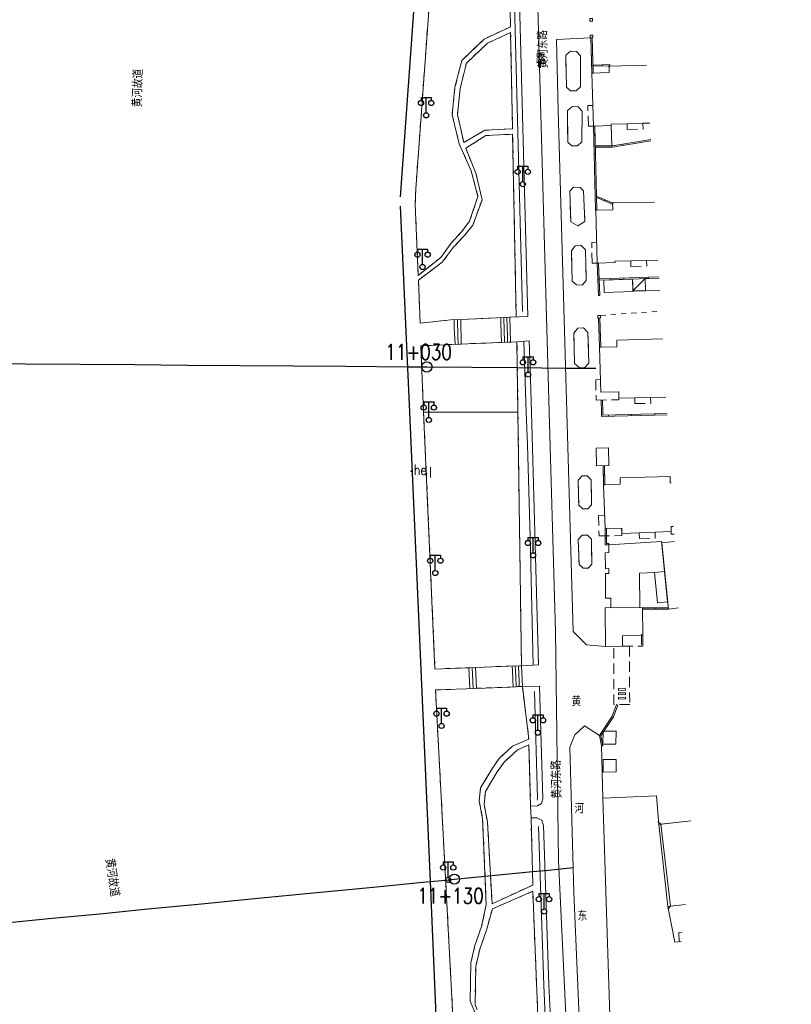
# Model space of a CAD drawing. Extents: x 39508475 to 39522402, y 3783947 to 3795549.
# Tile 222 of 256: x 39517842 to 39517993, y 3791385 to 3791577. Entities that reach past the tile are written whole.
import ezdxf
from ezdxf.enums import TextEntityAlignment as Align

# ---------------------------------------------------------------- set-up
doc = ezdxf.new("R2010")
doc.units = 0
doc.header["$PDSIZE"] = 0.2
for name, pattern in [('X0', [4, 3, -1]), ('X5', [3, 2, -1]), ('X6', [2, 1, -1])]:
    doc.linetypes.add(name, pattern=pattern)
doc.layers.get('0').update_dxf_attribs({"linetype": 'CONTINUOUS'})
for name, color, linetype in [('DLSS', 4, 'CONTINUOUS'), ('JCDL_JMDD_F', 231, 'CONTINUOUS'), ('JCDL_JMDX_F', 231, 'CONTINUOUS'), ('JCDL_JT_ZJ', 100, 'CONTINUOUS'), ('JCDL_JTM', 100, 'CONTINUOUS'), ('JCDL_ZBM', 3, 'CONTINUOUS'), ('JMD', 6, 'CONTINUOUS'), ('SXSS', 5, 'CONTINUOUS'), ('zdh', 7, 'CONTINUOUS'), ('断面线', 2, 'CONTINUOUS')]:
    doc.layers.add(name, color=color, linetype=linetype)
for name, color, linetype, lineweight in [('JCDL_JMDX', 1, 'CONTINUOUS', 0), ('JCDL_ZBX', 3, 'CONTINUOUS', 0), ('JCDL_ZBX_F', 7, 'CONTINUOUS', 0), ('TEXTL_ZJ', 7, 'CONTINUOUS', 0)]:
    doc.layers.add(name, color=color, linetype=linetype, lineweight=lineweight)
doc.styles.add('HZ', font='rs', dxfattribs={"width": 0.8, "bigfont": 'hztxt'})
doc.linetypes.add('10422', pattern='A,2,[150,AAA.SHX,S=1,R=0,X=0,Y=1],2,[177,AAA.SHX,S=1,R=0,X=0,Y=0.8],1e-09', length=4)
doc.linetypes.add('X19', pattern='A,4.5,[145,symbolx.shx,S=1,R=0,X=0,Y=1],4.5,-0.5,[146,symbolx.shx,S=1,R=0,X=0,Y=0],-0.5', length=10)
doc.linetypes.add('X49', pattern='A,0,[5,symbolt.shx,S=1,R=0,X=0,Y=0],-10', length=10)

# ---------------------------------------------------------------- blocks, each defined once
blk = doc.blocks.new('3521000')
at = {"color": 0}
for p, q in [((-1, 3.5), (1, 3.5)), ((0, 0.5), (0, 3.5))]:
    blk.add_line(p, q, dxfattribs=at)
at = {"color": 0, "linetype": 'Continuous', "flags": 128}
for points in [[(-1, 3.5), (-1, 2.9)], [(1, 3.5), (1, 2.9)]]:
    blk.add_lwpolyline(points, dxfattribs=at)
at = {"color": 0}
for centre in [(-1, 2.4), (1, 2.4), (0, 0)]:
    blk.add_circle(centre, 0.5, dxfattribs=at)

msp = doc.modelspace()

# ---------------------------------------------------------------- linework, layer by layer
at = {"layer": 'DLSS', "linetype": 'Continuous', "lineweight": 0}
for points in [[(39517945.63574, 3791500), (39517942.9031, 3791597.56364), (39517944.82179, 3791602.17758), (39517944.49145, 3791615.2434), (39517939.18276, 3791659.97884)], [(39517973.30705, 3791250), (39517960.53771, 3791296.16713), (39517953.75535, 3791330.9994), (39517949.40584, 3791371.58115), (39517947.41964, 3791412.58183), (39517946.83195, 3791457.29126), (39517945.63574, 3791500)], [(39517967.409, 3791419.718), (39517966.78215, 3791420.21505)], [(39517967.409, 3791419.718), (39517969.25499, 3791403.734)], [(39517969.25499, 3791403.734), (39517968.75794, 3791403.10715)]]:
    msp.add_lwpolyline(points, dxfattribs=at)
at = {"layer": 'DLSS', "linetype": 'Continuous', "lineweight": 20}
for points in [[(39517935.36644, 3791639.01463), (39517935.705, 3791638.209), (39517936.138, 3791636.742), (39517938.266, 3791629.37), (39517940.70201, 3791619.44601), (39517941.165, 3791615.168), (39517938.793, 3791614.83101), (39517939.27201, 3791602.08099), (39517941.467, 3791518.69), (39517937.968, 3791518.52599)], [(39517953.61601, 3791573.03), (39517947.048, 3791572.656), (39517947.36699, 3791558.865), (39517949.05963, 3791500)], [(39517942.1661, 3791500), (39517941.922, 3791508.617), (39517941.69799, 3791513.904), (39517939.338, 3791513.735)], [(39517940.206, 3791450.591), (39517943.56001, 3791450.794), (39517942.1661, 3791500)], [(39517949.05963, 3791500), (39517950.28901, 3791457.24601), (39517952.91669, 3791454.68943), (39517956.567, 3791454.349)], [(39517942.00501, 3791423.189), (39517943.308, 3791423.25901), (39517944.10437, 3791423.73945), (39517944.359, 3791424.634), (39517943.705, 3791446.60301), (39517940.387, 3791446.549)], [(39517955.448, 3791436.96899), (39517952.48099, 3791438.89799), (39517950.60645, 3791437.10614), (39517949.65699, 3791434.693), (39517950.452, 3791406.379), (39517951.55, 3791380.57), (39517952.70201, 3791366.23), (39517953.83999, 3791354.93001), (39517955.55801, 3791339.155), (39517956.39699, 3791332.508), (39517959.211, 3791315.908), (39517962.192, 3791301.494)], [(39517943.944, 3791380.778), (39517945.14389, 3791380.92047), (39517945.86101, 3791381.893), (39517945.546, 3791388.37301), (39517944.525, 3791419.41801), (39517944.2058, 3791420.46639), (39517943.21801, 3791420.94099), (39517942.081, 3791420.92799)]]:
    msp.add_lwpolyline(points, dxfattribs=at)
at = {"layer": 'DLSS', "linetype": 'X6', "lineweight": 0}
for points in [[(39517937.54099, 3791602.533), (39517938.08147, 3791575.16521), (39517932.90855, 3791572.73313), (39517928.562, 3791568.57999), (39517927.25231, 3791563.35482), (39517926.694, 3791557.99699), (39517928.08934, 3791552.36825), (39517930.383, 3791547.04199), (39517931.7292, 3791542.10004), (39517930.106, 3791537.24199), (39517928.564, 3791535.273), (39517926.52, 3791532.97701), (39517924.518, 3791530.196), (39517920.08522, 3791526.68318), (39517919.48701, 3791540.514), (39517919.61199, 3791543.589), (39517923.81399, 3791601.393), (39517925.03554, 3791602.73307), (39517926.731, 3791603.376), (39517929.33699, 3791603.18801)], [(39517937.81601, 3791555.23999), (39517933.06404, 3791554.97491), (39517928.95653, 3791552.60539), (39517927.72799, 3791558.04601), (39517928.25649, 3791563.12917), (39517929.48901, 3791568.08901), (39517933.5825, 3791571.95247), (39517938.10353, 3791574.04419), (39517938.47421, 3791555.26963)], [(39517937.90201, 3791554.178), (39517933.23761, 3791553.95387), (39517929.33558, 3791551.4817), (39517931.31701, 3791546.602), (39517932.52589, 3791541.45051), (39517930.736, 3791536.471), (39517929.093, 3791534.46101), (39517926.921, 3791532.124), (39517924.783, 3791529.282), (39517920.12567, 3791525.74794), (39517920.488, 3791517.37099), (39517926.451, 3791518.009)], [(39517939.1982, 3791518.59933), (39517938.49519, 3791554.2065)], [(39517955.634, 3791518.899), (39517967.40875, 3791519.68833)], [(39517939.52681, 3791500), (39517939.338, 3791513.735), (39517926.577, 3791513.235), (39517920.564, 3791512.95801), (39517921.13632, 3791500)], [(39517921.13632, 3791500), (39517923.34701, 3791449.947), (39517929.299, 3791450.162), (39517931.239, 3791450.258), (39517937.826, 3791450.52), (39517940.206, 3791450.591), (39517939.52681, 3791500)], [(39517933.14501, 3791357.93401), (39517928.273, 3791355.301), (39517923.454, 3791445.86), (39517940.387, 3791446.549), (39517941.65299, 3791436.28), (39517938.482, 3791434.93401), (39517935.856, 3791432.52399), (39517934.542, 3791430.607), (39517932.24199, 3791426.793), (39517931.967, 3791424.24601), (39517932.647, 3791420.759), (39517933.35599, 3791404.04601), (39517932.449, 3791399.772), (39517931.123, 3791396.05699), (39517930.34, 3791392.70001), (39517930.21801, 3791385.18199), (39517935.731, 3791372.239), (39517935.428, 3791363.747), (39517932.96001, 3791359.774), (39517933.14501, 3791357.93401)], [(39517942.00501, 3791423.189), (39517941.66799, 3791435.15), (39517939.435, 3791434.202), (39517936.809, 3791431.792), (39517935.495, 3791429.875), (39517933.195, 3791426.06101), (39517932.92, 3791423.514), (39517933.6, 3791420.02699), (39517934.46799, 3791404.168), (39517942.422, 3791407.83999), (39517942.081, 3791420.92799)], [(39517943.48099, 3791380.694), (39517942.409, 3791406.61), (39517934.53401, 3791403.185), (39517933.402, 3791399.03999), (39517932.076, 3791395.325), (39517931.293, 3791391.968), (39517931.17099, 3791384.45), (39517936.684, 3791371.507), (39517936.381, 3791363.015), (39517933.87601, 3791358.964), (39517935.304, 3791357.734)]]:
    msp.add_lwpolyline(points, dxfattribs=at)
at = {"layer": 'JCDL_JMDX', "color": 6, "linetype": 'Continuous', "lineweight": 0}
for points in [[(39517954.129, 3791573.54099), (39517954.142, 3791573.04401), (39517953.61601, 3791573.03), (39517953.60301, 3791573.527), (39517954.129, 3791573.54099)], [(39517953.746, 3791573.032), (39517953.99588, 3791573.03964)], [(39517953.746, 3791573.032), (39517953.957, 3791566.12799)], [(39517953.99588, 3791573.03964), (39517954.20688, 3791566.13563)], [(39517953.8515, 3791569.57999), (39517954.10138, 3791569.58763)], [(39517957.433, 3791567.453), (39517957.40999, 3791567.798), (39517954.224, 3791567.701)], [(39517954.224, 3791567.701), (39517954.23161, 3791567.45111)], [(39517955.98981, 3791567.75476), (39517955.99741, 3791567.50488)], [(39517953.957, 3791566.12799), (39517954.20688, 3791566.13563)], [(39517957.18356, 3791567.43636), (39517957.17659, 3791567.54078), (39517954.23161, 3791567.45111)], [(39517957.433, 3791567.453), (39517957.18356, 3791567.43636)], [(39517954.237, 3791555.80301), (39517954.48692, 3791555.80966)], [(39517954.237, 3791555.80301), (39517954.67401, 3791539.389)], [(39517954.48692, 3791555.80966), (39517954.92392, 3791539.39565)], [(39517954.58721, 3791551.92599), (39517957.96563, 3791551.96378), (39517965.44909, 3791553.16782)], [(39517954.59, 3791551.676), (39517957.987, 3791551.714), (39517965.46377, 3791552.91697)], [(39517954.59, 3791551.676), (39517954.58721, 3791551.92599)], [(39517960.00395, 3791552.03851), (39517959.96423, 3791552.28534)], [(39517954.38267, 3791550.33167), (39517954.63258, 3791550.33832)], [(39517954.52834, 3791544.86033), (39517954.77825, 3791544.86699)], [(39517954.85217, 3791541.85185), (39517954.94769, 3791542.08288)], [(39517954.85217, 3791541.85185), (39517957.96336, 3791540.56561)], [(39517954.94769, 3791542.08288), (39517958.05888, 3791540.79664)], [(39517956.40777, 3791541.20873), (39517956.50328, 3791541.43976)], [(39517957.96336, 3791540.56561), (39517958.05888, 3791540.79664)], [(39517954.67401, 3791539.389), (39517954.92392, 3791539.39565)], [(39517954.993, 3791529.071), (39517955.24284, 3791529.07992)], [(39517954.993, 3791529.071), (39517955.21801, 3791522.76899)], [(39517955.24284, 3791529.07992), (39517955.46785, 3791522.77791)], [(39517955.1055, 3791525.92), (39517955.35534, 3791525.92892)], [(39517955.35309, 3791525.98584), (39517967.01577, 3791526.40201)], [(39517955.36201, 3791525.736), (39517955.35309, 3791525.98584)], [(39517955.36201, 3791525.736), (39517967.03039, 3791526.15237)], [(39517960.18235, 3791525.90801), (39517960.17344, 3791526.15785)], [(39517961.95592, 3791523.658), (39517964.314, 3791526.05499)], [(39517965.0027, 3791526.08001), (39517964.99378, 3791526.32986)], [(39517955.21801, 3791522.76899), (39517955.46785, 3791522.77791)], [(39517926.451, 3791518.009), (39517928.362, 3791518.114)], [(39517927.088, 3791518.044), (39517927.12366, 3791516.43967)], [(39517927.725, 3791518.079), (39517927.79633, 3791514.87033)], [(39517928.362, 3791518.114), (39517928.469, 3791513.301)], [(39517935.565, 3791518.411), (39517937.968, 3791518.52599)], [(39517936.16575, 3791518.43975), (39517936.19679, 3791517.2298)], [(39517936.7665, 3791518.4685), (39517936.82859, 3791516.04859)], [(39517937.36725, 3791518.49725), (39517937.46038, 3791514.86739)], [(39517937.968, 3791518.52599), (39517938.09218, 3791513.68618)], [(39517955.634, 3791518.899), (39517955.118, 3791518.869), (39517955.12799, 3791518.363), (39517955.64401, 3791518.393), (39517955.634, 3791518.899)], [(39517955.239, 3791518.359), (39517955.48883, 3791518.36814)], [(39517955.239, 3791518.359), (39517955.447, 3791512.67201)], [(39517955.48883, 3791518.36814), (39517955.69683, 3791512.68115)], [(39517927.12366, 3791516.43967), (39517927.26296, 3791513.25917)], [(39517936.19679, 3791517.2298), (39517936.33241, 3791513.61723)], [(39517936.82859, 3791516.04859), (39517936.919, 3791513.64022)], [(39517927.79633, 3791514.87033), (39517927.86598, 3791513.28008)], [(39517937.46038, 3791514.86739), (39517937.50559, 3791513.6632)], [(39517955.34508, 3791515.45863), (39517955.59491, 3791515.46777)], [(39517926.65994, 3791513.23825), (39517928.469, 3791513.301)], [(39517935.74581, 3791513.59425), (39517938.09218, 3791513.68618)], [(39517955.447, 3791512.67201), (39517955.69683, 3791512.68115)], [(39517955.748, 3791502.378), (39517955.99789, 3791502.3853)], [(39517955.81752, 3791500), (39517955.84199, 3791499.163), (39517968.59013, 3791499.50516)], [(39517956.06763, 3791500), (39517956.0846, 3791499.4196), (39517968.57552, 3791499.75486)], [(39517957.16146, 3791499.19841), (39517957.15476, 3791499.44832)], [(39517961.69615, 3791499.32012), (39517961.68944, 3791499.57003)], [(39517966.23084, 3791499.44184), (39517966.22413, 3791499.69175)], [(39517956.38801, 3791489.593), (39517956.13804, 3791489.58872)], [(39517956.20204, 3791485.84573), (39517956.13804, 3791489.58872)], [(39517956.452, 3791485.85), (39517956.38801, 3791489.593)], [(39517956.42, 3791487.7215), (39517956.17004, 3791487.71723)], [(39517956.452, 3791485.85), (39517956.20204, 3791485.84573)], [(39517956.552, 3791477.319), (39517956.802, 3791477.3194)], [(39517956.552, 3791477.319), (39517956.557, 3791474.12799), (39517957.25699, 3791474.17099)], [(39517956.802, 3791477.3194), (39517956.80658, 3791474.3938), (39517957.24166, 3791474.42052)], [(39517956.55505, 3791475.37284), (39517956.80505, 3791475.37324)], [(39517957.25699, 3791474.17099), (39517957.24166, 3791474.42052)], [(39517963.85285, 3791461.872), (39517968.85584, 3791461.895)], [(39517963.854, 3791461.622), (39517963.85285, 3791461.872)], [(39517963.854, 3791461.622), (39517968.85699, 3791461.645)], [(39517966.40553, 3791461.63373), (39517966.40438, 3791461.88373)], [(39517968.85699, 3791461.645), (39517968.85584, 3791461.895)], [(39517937.826, 3791450.52), (39517940.206, 3791450.591)], [(39517939.016, 3791450.5555), (39517939.1065, 3791448.5345)], [(39517939.611, 3791450.57325), (39517939.74675, 3791447.54175)], [(39517940.206, 3791450.591), (39517940.387, 3791446.549)], [(39517929.299, 3791450.16201), (39517931.239, 3791450.258)], [(39517929.94567, 3791450.194), (39517930.008, 3791448.82567)], [(39517930.008, 3791448.82567), (39517930.12667, 3791446.09901)], [(39517930.59233, 3791450.226), (39517930.717, 3791447.48934)], [(39517931.239, 3791450.258), (39517931.426, 3791446.153)], [(39517938.421, 3791450.53775), (39517938.46625, 3791449.52725)], [(39517938.46625, 3791449.52725), (39517938.59825, 3791446.4425)], [(39517930.717, 3791447.48934), (39517930.77633, 3791446.126)], [(39517939.1065, 3791448.5345), (39517939.1945, 3791446.478)], [(39517939.74675, 3791447.54175), (39517939.79075, 3791446.5135)], [(39517929.477, 3791446.07201), (39517931.426, 3791446.153)], [(39517938.002, 3791446.407), (39517940.387, 3791446.549)], [(39517958.75399, 3791443.00501), (39517957.914, 3791440.73201), (39517955.44801, 3791436.96899), (39517955.83999, 3791434.957)], [(39517958.98849, 3791442.91834), (39517958.13866, 3791440.61872), (39517955.71283, 3791436.91701), (39517956.08538, 3791435.00481)], [(39517958.75399, 3791443.00501), (39517958.98849, 3791442.91834)], [(39517956.78334, 3791439.00666), (39517956.99244, 3791438.86964)], [(39517955.83999, 3791434.957), (39517956.08538, 3791435.00481)]]:
    msp.add_lwpolyline(points, dxfattribs=at)
at = {"layer": 'JCDL_JMDX', "color": 6, "linetype": 'X5', "lineweight": 0}
for points in [[(39517954.237, 3791555.80301), (39517953.258, 3791555.776), (39517953.14, 3791559.815), (39517954.14099, 3791559.841)], [(39517960.81, 3791556.26101), (39517960.84401, 3791555.146), (39517963.914, 3791555.224), (39517963.88, 3791556.352)], [(39517954.993, 3791529.071), (39517954.01601, 3791529.06101), (39517953.907, 3791533.11701), (39517954.847, 3791533.138)], [(39517961.533, 3791529.522), (39517961.566, 3791528.407), (39517964.636, 3791528.48499), (39517964.602, 3791529.613)], [(39517955.632, 3791506.36001), (39517954.692, 3791506.335), (39517954.783, 3791502.361), (39517959.22001, 3791502.441), (39517959.213, 3791502.727)], [(39517962.301, 3791502.80501), (39517962.33401, 3791501.69), (39517965.404, 3791501.768), (39517965.37, 3791502.89599)], [(39517956.411, 3791479.916), (39517955.23101, 3791479.907), (39517955.357, 3791475.88499), (39517959.794, 3791475.965), (39517959.751, 3791477.387)], [(39517969.95022, 3791476.26908), (39517969.41601, 3791476.25499), (39517969.372, 3791477.727)], [(39517963.18399, 3791476.51501), (39517963.217, 3791475.38601), (39517966.28701, 3791475.465), (39517966.254, 3791476.593)], [(39517958.233, 3791442.998), (39517958.20111, 3791454.36512), (39517961.25638, 3791454.39556), (39517961.308, 3791443.039), (39517958.233, 3791442.998)]]:
    msp.add_lwpolyline(points, dxfattribs=at)
at = {"layer": 'JCDL_JMDX', "color": 6}
for points in [[(39517955.99789, 3791502.3853), (39517956.06763, 3791500)], [(39517955.748, 3791502.378), (39517955.81752, 3791500)], [(39517971.33348, 3791396.80662), (39517970.101, 3791396.721), (39517968.74, 3791403.67601)]]:
    msp.add_lwpolyline(points, dxfattribs=at)
at = {"layer": 'JCDL_JMDX', "color": 6, "linetype": 'X0', "lineweight": 0}
for points in [[(39517959.15062, 3791445.78299), (39517960.46819, 3791445.81914), (39517960.45814, 3791446.18598), (39517959.14258, 3791446.14989), (39517959.15062, 3791445.78299)], [(39517959.1494, 3791444.92694), (39517960.47366, 3791444.95824), (39517960.46496, 3791445.32604), (39517959.14934, 3791445.29496), (39517959.1494, 3791444.92694)], [(39517959.14815, 3791444.07188), (39517960.48113, 3791444.11861), (39517960.46867, 3791444.47405), (39517959.15425, 3791444.42799), (39517959.14815, 3791444.07188)]]:
    msp.add_lwpolyline(points, dxfattribs=at)
at = {"layer": 'JCDL_JMDX', "color": 6, "linetype": 'X19', "lineweight": 0}
for points in [[(39517955.83999, 3791434.957), (39517956.086, 3791424.761), (39517958.344, 3791354.11099)], [(39517956.086, 3791424.761), (39517966.52, 3791425.22901), (39517966.96899, 3791419.669)]]:
    msp.add_lwpolyline(points, dxfattribs=at)
at = {"layer": 'JCDL_JMDX_F', "linetype": 'Continuous', "lineweight": 0}
for points in [[(39517953.52599, 3791576.765), (39517953.53899, 3791576.26799), (39517954.06599, 3791576.282), (39517954.053, 3791576.779), (39517953.52599, 3791576.765)], [(39517963.60993, 3791454.68513), (39517963.59493, 3791456.71513)]]:
    msp.add_lwpolyline(points, dxfattribs=at)
at = {"layer": 'JCDL_JMDX_F', "linetype": 'X5', "lineweight": 0}
msp.add_lwpolyline([(39517959.914, 3791454.38199), (39517963.87401, 3791454.422), (39517963.85901, 3791456.452)], dxfattribs=at)
at = {"layer": 'JCDL_JTM', "linetype": 'Continuous', "lineweight": 0}
for points in [[(39517967.409, 3791419.718), (39517973.22196, 3791420.37353)], [(39517972.16299, 3791404.06006), (39517969.25499, 3791403.734), (39517967.409, 3791419.718)]]:
    msp.add_lwpolyline(points, dxfattribs=at)
at = {"layer": 'JCDL_ZBM', "linetype": 'Continuous', "lineweight": 0}
for points in [[(39517937.54099, 3791602.533), (39517938.08147, 3791575.16521), (39517932.90855, 3791572.73313), (39517928.562, 3791568.57999), (39517927.25231, 3791563.35482), (39517926.694, 3791557.99699), (39517928.08934, 3791552.36825), (39517930.383, 3791547.04199), (39517931.7292, 3791542.10004), (39517930.106, 3791537.24199), (39517928.564, 3791535.273), (39517926.52, 3791532.97701), (39517924.518, 3791530.196), (39517920.08522, 3791526.68318), (39517919.48701, 3791540.514), (39517919.61199, 3791543.589), (39517923.81399, 3791601.393), (39517925.03554, 3791602.73307), (39517926.731, 3791603.376), (39517929.33699, 3791603.18801), (39517936.301, 3791602.632), (39517937.54099, 3791602.533)], [(39517938.10353, 3791574.04419), (39517938.46088, 3791555.26937), (39517933.06404, 3791554.97491), (39517928.95653, 3791552.60539), (39517927.727, 3791558.04601), (39517928.25649, 3791563.12917), (39517929.48901, 3791568.08901), (39517933.5825, 3791571.95247), (39517938.10353, 3791574.04419)], [(39517951.707, 3791563.462), (39517950.86599, 3791562.68299), (39517949.779, 3791562.696), (39517948.961, 3791563.4), (39517948.83999, 3791569.605), (39517949.80301, 3791570.38801), (39517950.93201, 3791570.366), (39517951.731, 3791569.52), (39517951.707, 3791563.462)], [(39517949.17701, 3791558.811), (39517950.14, 3791559.594), (39517951.269, 3791559.572), (39517952.06799, 3791558.72599), (39517951.97501, 3791552.696), (39517951.133, 3791551.91701), (39517950.04601, 3791551.931), (39517949.228, 3791552.635), (39517949.17701, 3791558.811)], [(39517938.49519, 3791554.2065), (39517939.1982, 3791518.59933), (39517937.968, 3791518.52599), (39517935.565, 3791518.411), (39517928.362, 3791518.114), (39517926.451, 3791518.009), (39517920.488, 3791517.37099), (39517920.12567, 3791525.74794), (39517924.783, 3791529.282), (39517926.921, 3791532.124), (39517929.093, 3791534.46101), (39517930.736, 3791536.471), (39517932.52589, 3791541.45051), (39517931.31701, 3791546.602), (39517929.33558, 3791551.4817), (39517933.23761, 3791553.95387), (39517938.49519, 3791554.2065)], [(39517952.566, 3791537.163), (39517951.19321, 3791536.37928), (39517949.817, 3791537.157), (39517949.613, 3791543.097), (39517950.35399, 3791543.89), (39517951.643, 3791543.836), (39517952.329, 3791543.17501), (39517952.566, 3791537.163)], [(39517952.85699, 3791525.677), (39517952.01601, 3791524.78399), (39517950.951, 3791524.843), (39517950.064, 3791525.576), (39517949.944, 3791531.506), (39517950.669, 3791532.48099), (39517951.81801, 3791532.557), (39517952.666, 3791531.667), (39517952.85699, 3791525.677)], [(39517967.17061, 3791523.75669), (39517964.387, 3791523.663), (39517964.314, 3791526.05499), (39517967.0304, 3791526.15209)], [(39517953.365, 3791509.57999), (39517952.52399, 3791508.68701), (39517951.45901, 3791508.746), (39517950.572, 3791509.479), (39517950.452, 3791515.409), (39517951.17701, 3791516.38399), (39517952.32599, 3791516.46), (39517953.174, 3791515.57), (39517953.365, 3791509.57999)], [(39517939.52681, 3791500), (39517921.13632, 3791500), (39517920.564, 3791512.95801), (39517926.577, 3791513.235), (39517939.338, 3791513.735), (39517939.52681, 3791500)], [(39517929.299, 3791450.162), (39517923.34701, 3791449.947), (39517921.13632, 3791500), (39517939.52681, 3791500), (39517940.206, 3791450.591), (39517937.826, 3791450.52), (39517931.239, 3791450.258), (39517929.299, 3791450.162)], [(39517951.241, 3791486.785), (39517952.019, 3791487.58199), (39517953.01399, 3791487.607), (39517953.80101, 3791486.851), (39517953.897, 3791481.965), (39517953.181, 3791481.164), (39517952.172, 3791481.157), (39517951.38601, 3791481.91099), (39517951.241, 3791486.785)], [(39517951.286, 3791475.21801), (39517952.064, 3791476.015), (39517953.05901, 3791476.041), (39517953.84601, 3791475.284), (39517953.942, 3791470.398), (39517953.226, 3791469.59699), (39517952.217, 3791469.591), (39517951.43101, 3791470.344), (39517951.286, 3791475.21801)], [(39517941.65299, 3791436.28), (39517938.482, 3791434.93401), (39517935.856, 3791432.52399), (39517934.542, 3791430.607), (39517932.24199, 3791426.793), (39517931.967, 3791424.24601), (39517932.647, 3791420.759), (39517933.35599, 3791404.04601), (39517932.449, 3791399.772), (39517931.123, 3791396.05699), (39517930.34, 3791392.70001), (39517930.21801, 3791385.18199), (39517935.731, 3791372.239), (39517935.428, 3791363.747), (39517932.96001, 3791359.774), (39517933.14501, 3791357.93401), (39517928.273, 3791355.301), (39517923.454, 3791445.86), (39517929.477, 3791446.07201), (39517931.426, 3791446.153), (39517938.002, 3791446.407), (39517940.387, 3791446.549), (39517941.65299, 3791436.28)], [(39517956.116, 3791437.85901), (39517958.66101, 3791437.828), (39517958.58801, 3791435.279), (39517956.084, 3791435.309), (39517956.116, 3791437.85901)], [(39517941.66799, 3791435.15), (39517942.00501, 3791423.189), (39517942.081, 3791420.92799), (39517942.422, 3791407.83999), (39517934.46799, 3791404.168), (39517933.6, 3791420.02699), (39517932.92, 3791423.514), (39517933.195, 3791426.06101), (39517935.495, 3791429.875), (39517936.809, 3791431.792), (39517939.435, 3791434.202), (39517941.66799, 3791435.15)], [(39517956.172, 3791429.847), (39517956.14301, 3791432.306), (39517958.65901, 3791432.282), (39517958.688, 3791429.877), (39517956.172, 3791429.847)], [(39517931.17099, 3791384.45), (39517931.293, 3791391.968), (39517932.076, 3791395.325), (39517933.402, 3791399.03999), (39517934.53401, 3791403.185), (39517942.409, 3791406.61), (39517943.48099, 3791380.694)], [(39517970.98598, 3791396.78248), (39517970.905, 3791398.596), (39517971.54211, 3791398.63092)], [(39517971.33348, 3791396.8066), (39517970.98598, 3791396.78248)]]:
    msp.add_lwpolyline(points, dxfattribs=at)
at = {"layer": 'JCDL_ZBX', "color": 114, "linetype": 'X49', "lineweight": 0, "true_color": 0x009944}
for points in [[(39517938.27215, 3791602.04955), (39517940.44105, 3791519.64971)], [(39517940.69627, 3791513.83227), (39517941.1501, 3791500)], [(39517941.1501, 3791500), (39517941.35927, 3791493.62445), (39517941.93941, 3791475.72334), (39517942.51952, 3791450.7778)], [(39517943.25045, 3791424.39217), (39517943.35483, 3791424.75892), (39517942.7348, 3791445.58708)], [(39517944.84489, 3791382.19998), (39517944.54679, 3791388.33228), (39517943.52989, 3791419.2531)]]:
    msp.add_lwpolyline(points, dxfattribs=at)
at = {"layer": 'JCDL_ZBX_F', "color": 114, "linetype": 'X0', "lineweight": 0, "true_color": 0x009944}
for points in [[(39517948.83999, 3791569.605), (39517949.80301, 3791570.38801), (39517950.93201, 3791570.366), (39517951.731, 3791569.52), (39517951.707, 3791563.462), (39517950.86599, 3791562.68299), (39517949.779, 3791562.696), (39517948.961, 3791563.4), (39517948.83999, 3791569.605)], [(39517949.17701, 3791558.811), (39517950.14, 3791559.594), (39517951.269, 3791559.572), (39517952.06799, 3791558.72599), (39517951.97501, 3791552.696), (39517951.133, 3791551.91701), (39517950.04601, 3791551.931), (39517949.228, 3791552.635), (39517949.17701, 3791558.811)], [(39517949.613, 3791543.097), (39517950.35399, 3791543.89), (39517951.643, 3791543.836), (39517952.329, 3791543.17501), (39517952.566, 3791537.163), (39517951.19321, 3791536.37928), (39517949.817, 3791537.157), (39517949.613, 3791543.097)], [(39517949.944, 3791531.506), (39517950.669, 3791532.48099), (39517951.81801, 3791532.557), (39517952.666, 3791531.667), (39517952.85699, 3791525.677), (39517952.01601, 3791524.78399), (39517950.951, 3791524.843), (39517950.064, 3791525.576), (39517949.944, 3791531.506)], [(39517967.17061, 3791523.75669), (39517964.387, 3791523.663)], [(39517928.362, 3791518.114), (39517935.565, 3791518.411)], [(39517950.452, 3791515.409), (39517951.17701, 3791516.38399), (39517952.32599, 3791516.46), (39517953.174, 3791515.57), (39517953.365, 3791509.57999), (39517952.52399, 3791508.68701), (39517951.45901, 3791508.746), (39517950.572, 3791509.479), (39517950.452, 3791515.409)], [(39517951.38601, 3791481.91099), (39517952.172, 3791481.157), (39517953.181, 3791481.164), (39517953.897, 3791481.965), (39517953.80101, 3791486.851), (39517953.01399, 3791487.607), (39517952.019, 3791487.58199), (39517951.241, 3791486.785), (39517951.38601, 3791481.91099)], [(39517951.43101, 3791470.344), (39517952.217, 3791469.591), (39517953.226, 3791469.59699), (39517953.942, 3791470.398), (39517953.84601, 3791475.284), (39517953.05901, 3791476.041), (39517952.064, 3791476.015), (39517951.286, 3791475.21801), (39517951.43101, 3791470.344)], [(39517958.66101, 3791437.828), (39517958.58801, 3791435.279), (39517956.084, 3791435.309), (39517956.116, 3791437.85901), (39517958.66101, 3791437.828)], [(39517956.14301, 3791432.306), (39517958.65901, 3791432.282), (39517958.688, 3791429.877), (39517956.172, 3791429.847), (39517956.14301, 3791432.306)], [(39517971.54211, 3791398.63092), (39517970.905, 3791398.596), (39517970.98601, 3791396.78199)]]:
    msp.add_lwpolyline(points, dxfattribs=at)
at = {"layer": 'JMD', "color": 6, "linetype": 'Continuous', "lineweight": 0}
for points in [[(39517953.957, 3791566.12799), (39517957.318, 3791566.21399), (39517957.282, 3791567.44801), (39517964.5997, 3791567.67902)], [(39517965.26095, 3791556.38206), (39517963.90401, 3791556.353), (39517960.81, 3791556.26101), (39517957.722, 3791556.183), (39517957.731, 3791555.89999), (39517954.237, 3791555.80301), (39517953.957, 3791566.12799)], [(39517957.731, 3791555.89999), (39517957.837, 3791551.962), (39517954.583, 3791551.92599), (39517954.48887, 3791555.80999), (39517957.731, 3791555.89999)], [(39517954.679, 3791539.389), (39517957.992, 3791539.476), (39517957.957, 3791540.808), (39517966.16161, 3791540.99489)], [(39517966.82505, 3791529.66037), (39517964.626, 3791529.61399), (39517961.533, 3791529.522), (39517958.445, 3791529.44401), (39517958.458, 3791529.178), (39517954.993, 3791529.071), (39517954.679, 3791539.389)], [(39517956.35801, 3791523.359), (39517956.28499, 3791525.76899), (39517961.88402, 3791525.96872), (39517961.96001, 3791523.527), (39517956.35801, 3791523.359)], [(39517961.95592, 3791523.658), (39517961.88402, 3791525.96872), (39517964.314, 3791526.05499), (39517964.387, 3791523.663), (39517961.95592, 3791523.658)], [(39517955.447, 3791512.67201), (39517958.82901, 3791512.75801), (39517958.791, 3791514.041), (39517967.72376, 3791514.30658)], [(39517968.3879, 3791502.96015), (39517965.394, 3791502.897), (39517962.301, 3791502.80501), (39517959.213, 3791502.727), (39517959.174, 3791504.004), (39517955.703, 3791503.916), (39517955.447, 3791512.67201)], [(39517954.79699, 3791492.985), (39517957.204, 3791493.04601), (39517957.22499, 3791489.598), (39517954.81801, 3791489.583), (39517954.79699, 3791492.985)], [(39517956.198, 3791485.84199), (39517959.47401, 3791485.95599), (39517959.434, 3791487.25), (39517969.179, 3791487.482), (39517969.21601, 3791486.256), (39517969.36538, 3791486.26062)], [(39517969.86399, 3791477.74212), (39517969.372, 3791477.727), (39517969.402, 3791476.733), (39517966.30899, 3791476.643), (39517963.18399, 3791476.51501), (39517959.776, 3791476.395), (39517959.734, 3791477.39001), (39517956.552, 3791477.319), (39517956.198, 3791485.84199)], [(39517957.25699, 3791474.17099), (39517967.529, 3791474.8), (39517968.11847, 3791468.96095), (39517966.15599, 3791468.76899), (39517963.24801, 3791468.667), (39517963.309, 3791461.952), (39517957.61601, 3791461.869), (39517957.602, 3791463.792), (39517956.574, 3791463.785), (39517956.566, 3791468.56899), (39517957.266, 3791468.579), (39517957.265, 3791469.54301), (39517956.565, 3791469.50001), (39517956.56001, 3791472.606), (39517957.26, 3791472.64801), (39517957.25699, 3791474.17099)], [(39517968.85699, 3791461.645), (39517967.55345, 3791474.55805), (39517970.03517, 3791474.81764)], [(39517968.11847, 3791468.96095), (39517968.7125, 3791463.07594), (39517966.731, 3791462.87601), (39517966.15599, 3791468.76899), (39517968.11847, 3791468.96095)], [(39517963.817, 3791461.96001), (39517963.85901, 3791456.452), (39517959.899, 3791456.41199), (39517959.914, 3791454.38199), (39517956.567, 3791454.349), (39517956.516, 3791461.852), (39517963.817, 3791461.96001)], [(39517970.79416, 3791461.85086), (39517968.85699, 3791461.645)], [(39517972.16298, 3791404.05994), (39517968.74, 3791403.67601), (39517966.96899, 3791419.669), (39517973.22245, 3791420.36517)]]:
    msp.add_lwpolyline(points, dxfattribs=at)
at = {"layer": 'SXSS', "linetype": '10422', "flags": 128}
for points in [[(39517916.65686, 3791541.98604), (39517923.871, 3791642.142)], [(39517992.81878, 3791185.45237), (39517988.35769, 3791186.8985), (39517975.48075, 3791193.98296), (39517960.96046, 3791208.01794), (39517953.60864, 3791221.24307), (39517951.40549, 3791225.2063), (39517944.33021, 3791250), (39517935.88858, 3791280.506), (39517932.09123, 3791308.99803), (39517925.03124, 3791360.24585), (39517924.16744, 3791368.45142), (39517922.46057, 3791408.5263), (39517918.47401, 3791500), (39517916.62908, 3791540.21549)]]:
    msp.add_lwpolyline(points, dxfattribs=at)
at = {"layer": 'zdh', "linetype": 'Continuous'}
for p in [(39517918.71, 3791488.538, 36.684), (39517921.71, 3791488.053, 36.694)]:
    msp.add_point(p, dxfattribs=at)
at = {"layer": '断面线', "color": 1, "flags": 128}
for points in [[(39517753.06934, 3791510.16079), (39517769.3549, 3791510.033), (39517772.24402, 3791510.01033), (39517773.61153, 3791509.9996), (39517783.47036, 3791509.92224), (39517793.96011, 3791509.83993), (39517804.06559, 3791509.76063), (39517813.30254, 3791509.68815), (39517823.60512, 3791509.60731), (39517833.8717, 3791509.52675), (39517843.47704, 3791509.45138), (39517854.14703, 3791509.36765), (39517864.78285, 3791509.2842), (39517875.12332, 3791509.20306), (39517885.28746, 3791509.1233), (39517895.79169, 3791509.04088), (39517905.96146, 3791508.96108), (39517917.99606, 3791508.86664), (39517920.74566, 3791508.84507), (39517921.77724, 3791508.83697), (39517939.40723, 3791508.69864), (39517948.81163, 3791508.62484), (39517954.70644, 3791508.57859)], [(39517838.32384, 3791400.33988), (39517848.72999, 3791401.35239), (39517857.98189, 3791402.25259), (39517867.36393, 3791403.16545), (39517877.17288, 3791404.11985), (39517888.1748, 3791405.19033), (39517900.29973, 3791406.37007), (39517911.33253, 3791407.44355), (39517921.63951, 3791408.44641), (39517922.46057, 3791408.5263), (39517925.42532, 3791408.81476), (39517927.1234, 3791408.97998), (39517933.12193, 3791409.56363), (39517942.35369, 3791410.46188), (39517944.81168, 3791410.70104), (39517950.31561, 3791411.23656)]]:
    msp.add_lwpolyline(points, dxfattribs=at)
at = {"layer": '断面线'}
for centre in [(39517921.77724, 3791508.83697), (39517927.1234, 3791408.97998)]:
    msp.add_circle(centre, 1, dxfattribs=at)

# ---------------------------------------------------------------- block references
at = {"layer": 'JCDL_JMDD_F'}
for p in [(39517921.63101, 3791557.895), (39517940.471, 3791544.475), (39517920.925, 3791528.325), (39517941.501, 3791507.34099), (39517922.146, 3791498.51), (39517942.47704, 3791472.11179), (39517923.415, 3791468.65901), (39517924.628, 3791438.84601), (39517943.42327, 3791437.54546), (39517925.92599, 3791408.84199), (39517944.60771, 3791402.67242)]:
    msp.add_blockref('3521000', p, dxfattribs=at)

# ---------------------------------------------------------------- texts
at = {"layer": 'JCDL_JT_ZJ', "style": 'HZ', "width": 0.8}
for s, p in [('路', (39517943.03904, 3791567.40643)), ('黄', (39517949.95722, 3791442.17109)), ('河', (39517950.56211, 3791421.27172)), ('东', (39517951.16699, 3791400.37234))]:
    msp.add_text(s, height=1.8, dxfattribs=at).set_placement(p, align=Align.BOTTOM_LEFT)
at = {"layer": 'TEXTL_ZJ', "style": 'HZ', "width": 0.8}
for s, rotation, p in [('黄河东路', 91.4080836, (39517945.94692, 3791567.07699)), ('黄河故道', 88.2309367, (39517866.74439, 3791559.43176)), ('黄河东路', 91.408041, (39517948.60253, 3791424.75686)), ('黄河故道', -81.7631851, (39517858.47302, 3791412.78298))]:
    msp.add_text(s, height=1.8, rotation=rotation, dxfattribs=at).set_placement(p, align=Align.BOTTOM_LEFT)
at = {"layer": 'zdh', "linetype": 'Continuous', "style": 'HZ', "width": 0.8}
for s, p in [('he', (39517919.21, 3791487.788, 36.684)), ('l', (39517922.21, 3791487.303, 36.694))]:
    msp.add_text(s, height=2, dxfattribs=at).set_placement(p)
at = {"layer": '断面线', "linetype": 'Continuous', "style": 'HZ', "width": 0.8}
for s, p in [('11+030', (39517926.64207, 3791511.75024)), ('11+130', (39517932.86415, 3791405.74302))]:
    msp.add_text(s, height=3, dxfattribs=at).set_placement(p, align=Align.MIDDLE_RIGHT)

doc.saveas('drawing.dxf')
